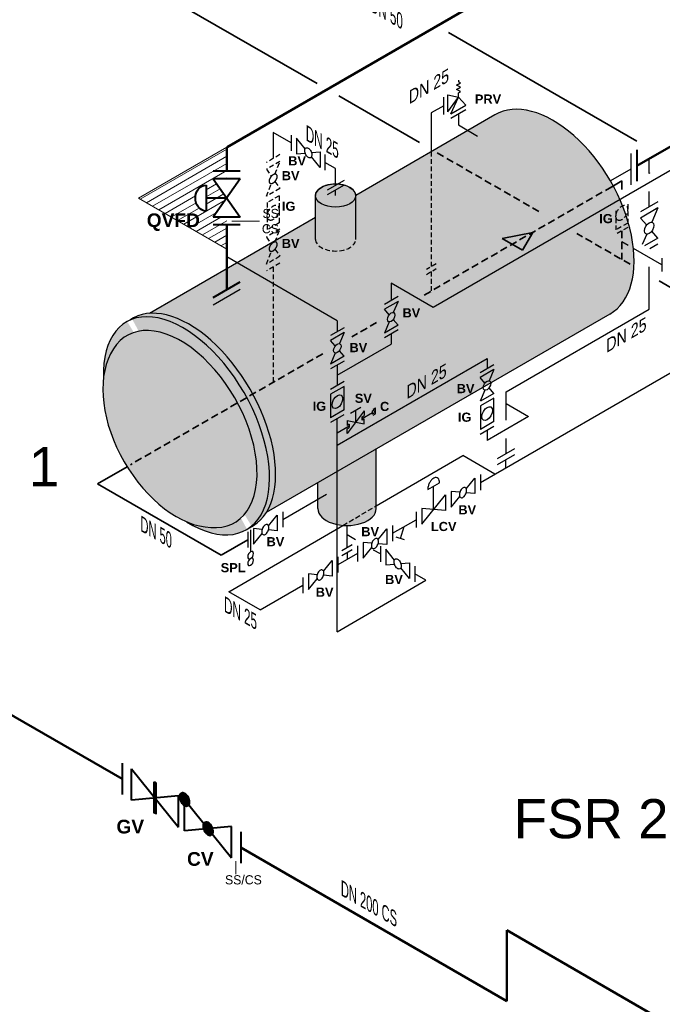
# Model space of a CAD drawing. Header units: millimetres. Extents: x 222 to 2461, y -1493 to 72.
# Tile 9 of 27: x 1100 to 1265, y -947 to -696. Entities that reach past the tile are written whole.
import ezdxf

# ---------------------------------------------------------------- set-up
doc = ezdxf.new("R2010")
doc.units = ezdxf.units.MM
doc.linetypes.add('VERDECKT2', pattern=[0.1875, 0.125, -0.0625])
for name, color, linetype, lineweight in [('Armatur-Entleerung', 7, 'Continuous', 30), ('Armaturen-Auslagerung', 7, 'Continuous', 40), ('Armaturen-Einlagerung', 7, 'Continuous', 40), ('Auslagerung', 1, 'Continuous', 50), ('Einlagerung', 5, 'Continuous', 50), ('Entleerung', 74, 'Continuous', 35), ('Hilfslinie', 254, 'Continuous', 9), ('Text', 7, 'Continuous', 18), ('Text groß', 7, 'Continuous', 18)]:
    doc.layers.add(name, color=color, linetype=linetype, lineweight=lineweight)
for name, color, linetype in [('DN 025-', 8, 'Continuous'), ('effekte', 7, 'Continuous'), ('Filter', 8, 'Continuous'), ('Langsame Befüllung', 40, 'Continuous'), ('Probeentnahme', 1, 'Continuous')]:
    doc.layers.add(name, color=color, linetype=linetype)
doc.styles.add('isotext', font='arial.ttf', dxfattribs={"oblique": 30, "height": 3})

msp = doc.modelspace()

# ---------------------------------------------------------------- hatches: boundary and pattern name
at = {"layer": 'effekte'}
h = msp.add_hatch(color=9, dxfattribs=at)
h.set_gradient(color1=(201, 200, 192), color2=(242, 242, 242), rotation=330, tint=1, name='CURVED')
edge = h.paths.add_edge_path()
edge.add_line((1325.89, -559.41), (1325.89, -439.67))
edge.add_line((1325.89, -439.67), (1172.33, -528.33))
edge.add_line((1172.33, -528.33), (1172.33, -611.55))
edge.add_line((1172.33, -611.55), (1136.51, -632.23))
edge.add_ellipse((1133.08, -634.22), major_axis=(2.43, 4.22), ratio=0.573854, start_angle=134.826, end_angle=314.826, ccw=False)
edge.add_line((1129.65, -636.22), (1129.63, -636.21))
edge.add_line((1129.63, -636.21), (1083.43, -662.88))
edge.add_ellipse((1080, -664.86), major_axis=(2.43, 4.22), ratio=0.573854, start_angle=134.826, end_angle=314.826, ccw=False)
edge.add_line((1076.57, -666.86), (1076.55, -666.85))
edge.add_line((1076.55, -666.85), (1026.74, -695.61))
edge.add_line((1026.74, -695.61), (1026.74, -612.38))
edge.add_line((1026.74, -612.38), (805.31, -740.22))
edge.add_line((805.31, -740.22), (909.01, -800.09))
edge.add_line((909.01, -800.09), (1325.89, -559.41))
h = msp.add_hatch(color=253, dxfattribs=at)
h.set_gradient(color1=(156, 156, 156), rotation=30, tint=1, name='CURVED')
edge = h.paths.add_edge_path()
edge.add_ellipse((1236.43, -745.26), major_axis=(-14.7, 25.46), ratio=0.582653, start_angle=179.9994, end_angle=360)
edge.add_line((1221.74, -719.8), (1186.16, -740.45))
edge.add_line((1186.16, -740.45), (1186.16, -752.04))
edge.add_ellipse((1181.01, -751.65), major_axis=(5.14, 0), ratio=0.57543, start_angle=180, end_angle=360, ccw=False)
edge.add_line((1175.87, -751.65), (1175.87, -746.05))
edge.add_line((1175.87, -746.05), (1133.46, -770.54))
edge.add_ellipse((1144.44, -798.37), major_axis=(-15.32, 26.54), ratio=0.554278, start_angle=196.4345, end_angle=344.9374, ccw=False)
edge.add_line((1163.29, -821.42), (1251.13, -770.71))
h = msp.add_hatch(color=253, dxfattribs=at)
h.set_gradient(color1=(156, 156, 156), rotation=30, tint=1, name='CURVED')
edge = h.paths.add_edge_path()
edge.add_ellipse((1181.01, -740.45), major_axis=(-5.14, 0), ratio=0.57735, start_angle=0, end_angle=180, ccw=False)
edge.add_line((1175.87, -740.45), (1175.87, -751.65))
edge.add_ellipse((1181.01, -751.65), major_axis=(5.14, 0), ratio=0.57543, start_angle=180, end_angle=360)
edge.add_line((1186.16, -751.65), (1186.16, -740.45))
edge = h.paths.add_edge_path()
edge.add_ellipse((1181.01, -740.45), major_axis=(-5.14, 0), ratio=0.57735, start_angle=0, end_angle=360)
h = msp.add_hatch(color=253, dxfattribs=at)
h.set_gradient(color1=(156, 156, 156), rotation=30, tint=1, name='CURVED')
edge = h.paths.add_edge_path()
edge.add_ellipse((1142.9, -799.26), major_axis=(-15.32, 26.54), ratio=0.554278, start_angle=133.832, end_angle=406.168)
edge.add_ellipse((1141.44, -800.1), major_axis=(-13.69, 23.71), ratio=0.61051, start_angle=20.785, end_angle=39.1875, ccw=False)
edge.add_ellipse((1141.44, -800.1), major_axis=(13.79, -23.89), ratio=0.57735, start_angle=338.1312, end_angle=561.8688, ccw=False)
edge.add_ellipse((1141.44, -800.1), major_axis=(-13.69, 23.71), ratio=0.61051, start_angle=140.8125, end_angle=159.215, ccw=False)
edge = h.paths.add_edge_path()
edge.add_ellipse((1142.9, -799.26), major_axis=(-15.32, 26.54), ratio=0.554278, start_angle=182.9857, end_angle=357.0143, ccw=False)
edge.add_ellipse((1144.44, -798.37), major_axis=(-15.32, 26.54), ratio=0.554278, start_angle=177.0143, end_angle=362.9857)
h = msp.add_hatch(color=253, dxfattribs=at)
h.set_gradient(color1=(156, 156, 156), rotation=30, tint=1, name='CURVED')
edge = h.paths.add_edge_path()
edge.add_ellipse((1141.44, -800.1), major_axis=(13.79, -23.89), ratio=0.57735, start_angle=338.1312, end_angle=561.8688)
edge.add_ellipse((1141.44, -800.1), major_axis=(-13.69, 23.71), ratio=0.61051, start_angle=20.785, end_angle=159.215)
h = msp.add_hatch(color=253, dxfattribs=at)
h.set_gradient(color1=(156, 156, 156), rotation=30, tint=1, name='CURVED')
edge = h.paths.add_edge_path()
edge.add_ellipse((1183.93, -820.43), major_axis=(-7.47, 0), ratio=0.57735, start_angle=0, end_angle=180)
edge.add_line((1191.4, -820.43), (1191.4, -805.2))
edge.add_line((1191.4, -805.2), (1176.45, -813.83))
edge.add_line((1176.45, -813.83), (1176.45, -820.43))
at = {"layer": 'Entleerung'}
h = msp.add_hatch(color=74, dxfattribs=at)
h.paths.add_polyline_path([(1231.4, -749.85), (1223.61, -751.38), (1226.22, -752.87)])
h.paths.add_polyline_path([(1231.4, -749.85), (1231.4, -749.85), (1226.22, -752.87), (1228.82, -754.36)])
at = {"layer": 'Hilfslinie', "ltscale": 0.8}
h = msp.add_hatch(dxfattribs=at)
h.set_pattern_fill('ANSI31', color=256, scale=0.5, angle=345, style=0)
h.set_pattern_definition([(30, (-645.5214, -551.7284), (-0.79375, 1.3748153), [])])
edge = h.paths.add_edge_path()
edge.add_line((1130.61, -741.08), (1153.19, -754.11))
edge.add_line((1153.19, -754.11), (1153.19, -745.97))
edge.add_line((1153.19, -745.97), (1149.72, -745.97))
edge.add_line((1149.72, -745.97), (1153.19, -741.08))
edge.add_line((1153.19, -741.08), (1147.89, -741.08))
edge.add_line((1147.89, -741.08), (1147.89, -744.39))
edge.add_ellipse((1147.89, -741.08), major_axis=(0, 3.31), ratio=0.816612, start_angle=0, end_angle=180, ccw=False)
edge.add_line((1147.89, -737.76), (1147.89, -741.08))
edge.add_line((1147.89, -741.08), (1153.19, -741.08))
edge.add_line((1153.19, -741.08), (1149.72, -736.18))
edge.add_line((1149.72, -736.18), (1153.19, -736.18))
edge.add_line((1153.19, -736.18), (1153.19, -728.04))
edge.add_line((1153.19, -728.04), (1130.61, -741.08))

# ---------------------------------------------------------------- linework, layer by layer
at = {"layer": 'Armatur-Entleerung', "linetype": 'VERDECKT2', "ltscale": 10}
for p, q in [((1252.67, -744.35), (1252.67, -749.2)), ((1255.67, -742.62), (1255.67, -747.46)), ((1255.67, -747.46), (1252.67, -749.2)), ((1255.67, -748.61), (1252.67, -750.34))]:
    msp.add_line(p, q, dxfattribs=at)
at = {"layer": 'Armatur-Entleerung'}
for p, q in [((1163.84, -824.79), (1166.04, -822.06)), ((1166.04, -822.06), (1166.04, -826.06)), ((1158.54, -826.39), (1158.54, -830.39)), ((1159.29, -825.88), (1159.29, -831.46)), ((1160.04, -825.52), (1160.04, -829.52)), ((1162.23, -825.72), (1160.04, -825.52)), ((1160.04, -829.52), (1162.23, -826.79)), ((1166.04, -826.06), (1163.84, -825.87))]:
    msp.add_line(p, q, dxfattribs=at)
msp.add_lwpolyline([(1163.58, -824.52, 0.1593), (1163.26, -824.5, 0.1064), (1162.91, -824.68, 0.0713), (1162.58, -825.02, 0.0576), (1162.32, -825.49, 0.0576), (1162.17, -826, 0.0713), (1162.15, -826.48, 0.1064), (1162.26, -826.85, 0.1593), (1162.5, -827.06, 0.1593), (1162.81, -827.09, 0.1064), (1163.16, -826.91, 0.0713), (1163.5, -826.56, 0.0576), (1163.76, -826.1, 0.0576), (1163.91, -825.59, 0.0713), (1163.93, -825.11, 0.1064), (1163.81, -824.74, 0.1593)], format="xyb", close=True, dxfattribs=at)
at = {"layer": 'Armatur-Entleerung', "linetype": 'VERDECKT2', "ltscale": 10}
msp.add_ellipse((1254.17, -744.87), major_axis=(-1.06, -1.84), ratio=0.57735, dxfattribs=at)
at = {"layer": 'Armatur-Entleerung', "extrusion": (0, 0, -1)}
for centre in [(1159.29, -832.31), (1159.29, -834.02)]:
    msp.add_ellipse(centre, major_axis=(-0.523, -0.907), ratio=0.57735, dxfattribs=at)
at = {"layer": 'Armaturen-Auslagerung'}
for p, q in [((1258.02, -728.79), (1258.02, -736.79)), ((1258.02, -728.79), (1258.02, -736.79)), ((1156.65, -734.22), (1149.72, -734.22)), ((1156.65, -736.18), (1149.72, -736.18)), ((1156.65, -736.18), (1149.72, -745.97)), ((1149.72, -736.18), (1156.65, -745.97)), ((1153.19, -741.08), (1147.89, -741.08)), ((1156.65, -745.97), (1149.72, -745.97)), ((1156.65, -747.94), (1149.72, -747.94)), ((1149.72, -766.49), (1156.65, -762.49)), ((1126.43, -885.49), (1126.43, -893.49))]:
    msp.add_line(p, q, dxfattribs=at)
msp.add_lwpolyline([(1147.89, -737.76), (1147.89, -744.39)], dxfattribs=at)
at = {"layer": 'Armaturen-Auslagerung', "extrusion": (0, 0, -1)}
msp.add_ellipse((1147.89, -741.08), major_axis=(0, 3.31), ratio=0.816612, start_param=3.141593, end_param=6.283185, dxfattribs=at)
at = {"layer": 'Armaturen-Einlagerung'}
for p, q in [((1128.83, -894.87), (1128.83, -886.87)), ((1128.83, -886.87), (1140.83, -901.8)), ((1134.63, -898.22), (1134.63, -890.22)), ((1134.63, -890.22), (1135.03, -890.45)), ((1134.73, -890.28), (1134.73, -898.28)), ((1134.83, -890.34), (1134.83, -898.34)), ((1134.93, -890.4), (1134.93, -898.4)), ((1135.03, -890.45), (1135.03, -898.45)), ((1140.83, -893.8), (1128.83, -894.87)), ((1140.83, -901.8), (1140.83, -893.8)), ((1141.21, -894.02), (1143.61, -895.41)), ((1141.22, -893.89), (1143.61, -895.27)), ((1141.22, -894.16), (1143.61, -895.54)), ((1141.23, -893.77), (1143.6, -895.13)), ((1141.23, -894.3), (1143.6, -895.67)), ((1141.25, -893.65), (1143.58, -894.99)), ((1141.25, -894.45), (1143.58, -895.79)), ((1141.28, -893.53), (1143.55, -894.84)), ((1141.28, -894.6), (1143.55, -895.9)), ((1141.32, -893.42), (1143.51, -894.68)), ((1141.32, -894.75), (1143.51, -896.01)), ((1141.38, -893.32), (1143.45, -894.52)), ((1141.38, -894.92), (1143.45, -896.12)), ((1141.44, -893.22), (1143.39, -894.35)), ((1141.44, -895.09), (1143.39, -896.21)), ((1141.52, -893.13), (1143.31, -894.17)), ((1141.52, -895.27), (1143.31, -896.3)), ((1141.62, -893.06), (1143.21, -893.98)), ((1141.62, -895.46), (1143.21, -896.37)), ((1141.75, -893), (1143.08, -893.77)), ((1141.94, -892.97), (1142.85, -893.5)), ((1142.41, -894.72), (1154.41, -909.65)), ((1142.41, -902.72), (1142.41, -894.72)), ((1141.75, -895.67), (1143.08, -896.43)), ((1141.93, -895.91), (1142.89, -896.46)), ((1147.75, -900.46), (1149.08, -901.23)), ((1147.94, -900.44), (1148.89, -900.99)), ((1154.41, -901.65), (1142.41, -902.72)), ((1147.21, -901.49), (1149.61, -902.87)), ((1147.22, -901.36), (1149.61, -902.74)), ((1147.22, -901.62), (1149.61, -903)), ((1147.23, -901.23), (1149.6, -902.6)), ((1147.23, -901.76), (1149.6, -903.13)), ((1147.25, -901.11), (1149.58, -902.45)), ((1147.25, -901.91), (1149.58, -903.25)), ((1147.28, -900.99), (1149.55, -902.3)), ((1147.28, -902.06), (1149.55, -903.37)), ((1147.32, -900.88), (1149.51, -902.14)), ((1147.32, -902.22), (1149.51, -903.48)), ((1147.38, -900.78), (1149.45, -901.98)), ((1147.38, -902.38), (1149.45, -903.58)), ((1147.44, -900.69), (1149.39, -901.81)), ((1147.44, -902.55), (1149.39, -903.68)), ((1147.52, -900.6), (1149.31, -901.63)), ((1147.52, -902.73), (1149.31, -903.76)), ((1147.62, -900.52), (1149.21, -901.44)), ((1147.62, -902.92), (1149.21, -903.84)), ((1154.41, -909.65), (1154.41, -901.65)), ((1147.75, -903.13), (1149.08, -903.9)), ((1147.93, -903.37), (1148.85, -903.9)), ((1156.81, -903.03), (1156.81, -911.03))]:
    msp.add_line(p, q, dxfattribs=at)
for points in [[(1143.14, -896.41, -0.1593), (1142.71, -896.44, -0.1064), (1142.25, -896.2, -0.0713), (1141.8, -895.74, -0.0576), (1141.46, -895.12, -0.0576), (1141.25, -894.45, -0.0713), (1141.23, -893.81, -0.1064), (1141.38, -893.31, -0.1593), (1141.69, -893.02, -0.1593), (1142.12, -892.99, -0.1064), (1142.58, -893.23, -0.0713), (1143.02, -893.69, -0.0576), (1143.37, -894.31, -0.0576), (1143.58, -894.99, -0.0713), (1143.6, -895.63, -0.1064), (1143.45, -896.13, -0.1593)], [(1149.14, -903.88, -0.1593), (1148.71, -903.9, -0.1064), (1148.25, -903.67, -0.0713), (1147.8, -903.21, -0.0576), (1147.46, -902.59, -0.0576), (1147.25, -901.91, -0.0713), (1147.23, -901.27, -0.1064), (1147.38, -900.77, -0.1593), (1147.69, -900.49, -0.1593), (1148.12, -900.46, -0.1064), (1148.58, -900.69, -0.0713), (1149.02, -901.16, -0.0576), (1149.37, -901.77, -0.0576), (1149.58, -902.45, -0.0713), (1149.6, -903.09, -0.1064), (1149.45, -903.59, -0.1593)]]:
    msp.add_lwpolyline(points, format="xyb", close=True, dxfattribs=at)
at = {"layer": 'Auslagerung'}
for p, q in [((1153.26, -728.08), (1260.83, -665.98)), ((1269.16, -726.45), (1258.02, -732.88)), ((1153.19, -728.04), (1153.19, -734.22)), ((1126.43, -889.49), (880, -747.21)), ((1153.19, -747.94), (1153.19, -754.11)), ((1153.19, -764.49), (1153.19, -754.11))]:
    msp.add_line(p, q, dxfattribs=at)
at = {"layer": 'DN 025-', "lineweight": -3}
for p, q in [((1211.9, -712.22), (1212.93, -711.62)), ((1212.42, -710.94), (1212.42, -711.35)), ((1212.93, -711.62), (1212.42, -711.35)), ((1211.89, -713.35), (1212.93, -712.76)), ((1212.93, -713.89), (1211.89, -713.35)), ((1212.93, -712.76), (1211.9, -712.22)), ((1212.41, -714.19), (1212.93, -713.89)), ((1212.41, -715.3), (1212.41, -714.19)), ((1208.64, -719.71), (1208.64, -715.29)), ((1209.7, -719.09), (1209.7, -714.68)), ((1209.7, -714.68), (1212.41, -715.3)), ((1209.7, -719.09), (1212.41, -715.3)), ((1210.49, -719.55), (1212.41, -715.3)), ((1214.32, -717.34), (1212.41, -715.3)), ((1214.32, -718.57), (1210.48, -720.77)), ((1210.49, -719.55), (1214.32, -717.34)), ((1169.64, -724.98), (1169.64, -728.98)), ((1173.23, -728.52), (1171.03, -725.79)), ((1171.03, -725.79), (1171.03, -729.79)), ((1174.84, -729.45), (1177.03, -729.25)), ((1177.03, -729.25), (1177.03, -733.25)), ((1171.03, -729.79), (1173.23, -729.59)), ((1177.03, -733.25), (1174.84, -730.52)), ((1178.3, -729.98), (1178.3, -733.98)), ((1183.18, -736.6), (1178.85, -739.1)), ((1263.41, -742.06), (1258.97, -744.62)), ((1263.41, -743.62), (1258.97, -746.18)), ((1263.41, -743.62), (1261.86, -747.22)), ((1260.53, -747.99), (1258.97, -746.18)), ((1263.41, -751.33), (1261.86, -749.53)), ((1260.53, -750.29), (1259.38, -752.94)), ((1263.41, -751.33), (1260, -753.3)), ((1263.41, -752.89), (1261.35, -754.08)), ((1264.36, -756.4), (1264.36, -759.86)), ((1218.07, -811.74), (1218.07, -815.74)), ((1172.61, -837.98), (1172.61, -841.98))]:
    msp.add_line(p, q, dxfattribs=at)
at = {"layer": 'DN 025-', "color": 7, "lineweight": -3}
for p, q in [((1212.4, -719.67), (1212.4, -722.38)), ((1212.4, -722.38), (1217.31, -725.23)), ((1261.19, -734.81), (1261.19, -730.96)), ((1261.19, -743.34), (1261.19, -739.43)), ((1261.19, -769.45), (1261.19, -758.61)), ((1224.63, -790.58), (1261.19, -769.45)), ((1224.63, -793.55), (1224.63, -790.58))]:
    msp.add_line(p, q, dxfattribs=at)
at = {"layer": 'DN 025-', "color": 32}
for p, q in [((1165.05, -724.33), (1165.05, -730.98)), ((1169.64, -726.98), (1165.05, -724.33)), ((1181.01, -733.54), (1178.3, -731.98)), ((1181.01, -737.85), (1181.01, -733.54))]:
    msp.add_line(p, q, dxfattribs=at)
at = {"layer": 'DN 025-', "color": 8, "linetype": 'VERDECKT2', "lineweight": -3, "ltscale": 10}
for p, q in [((1166.78, -729.98), (1163.32, -731.98)), ((1166.78, -731.72), (1163.32, -733.72)), ((1165.51, -734.98), (1166.78, -731.72)), ((1163.32, -733.72), (1164.58, -735.52)), ((1165.51, -736.84), (1166.78, -738.64)), ((1163.32, -740.64), (1164.58, -737.38)), ((1166.78, -738.64), (1163.32, -740.64)), ((1166.55, -740.51), (1163.55, -742.24)), ((1166.55, -740.51), (1166.55, -747.44)), ((1163.55, -742.24), (1163.55, -749.17)), ((1166.78, -749.04), (1163.32, -751.04)), ((1166.55, -747.44), (1163.55, -749.17)), ((1165.51, -752.3), (1166.78, -749.04)), ((1163.32, -751.04), (1164.58, -752.84)), ((1165.51, -754.16), (1166.78, -755.96)), ((1163.32, -757.96), (1164.58, -754.7)), ((1166.78, -755.96), (1163.32, -757.96)), ((1166.78, -757.7), (1163.32, -759.7))]:
    msp.add_line(p, q, dxfattribs=at)
at = {"layer": 'DN 025-', "linetype": 'Continuous', "lineweight": -3}
msp.add_line((1261.19, -734.62), (1261.36, -734.71), dxfattribs=at)
at = {"layer": 'DN 025-', "color": 74}
for p, q in [((1255.83, -753.2), (1254.17, -752.24)), ((1264.36, -758.13), (1257.15, -753.96)), ((1218.07, -813.74), (1289.34, -772.55)), ((1191.4, -819.75), (1213.53, -806.87)), ((1221.75, -811.62), (1213.53, -806.87)), ((1153.71, -841.67), (1182.88, -824.71)), ((1161.71, -846.29), (1172.61, -839.98)), ((1161.71, -846.29), (1153.71, -841.67))]:
    msp.add_line(p, q, dxfattribs=at)
at = {"layer": 'DN 025-', "color": 32, "linetype": 'VERDECKT2', "ltscale": 10}
msp.add_line((1165.05, -758.7), (1165.05, -788.16), dxfattribs=at)
at = {"layer": 'DN 025-', "linetype": 'VERDECKT2', "lineweight": -3, "ltscale": 10}
for p, q in [((1206.76, -757.89), (1204.21, -759.36)), ((1204.21, -760.59), (1206.76, -759.12))]:
    msp.add_line(p, q, dxfattribs=at)
at = {"layer": 'DN 025-', "color": 7, "linetype": 'VERDECKT2', "lineweight": -3, "ltscale": 10}
msp.add_line((1205.48, -759.85), (1205.48, -764.81), dxfattribs=at)
at = {"layer": 'DN 025-', "color": 74, "linetype": 'VERDECKT2', "ltscale": 10}
msp.add_line((1182.88, -824.71), (1191.4, -819.75), dxfattribs=at)
at = {"layer": 'DN 025-', "color": 7, "lineweight": -3, "flags": 128}
msp.add_lwpolyline([(1208.64, -717.5), (1205.48, -719.32), (1205.48, -729.23)], dxfattribs=at)
at = {"layer": 'DN 025-', "lineweight": -3}
msp.add_lwpolyline([(1173.49, -728.25, -0.1593), (1173.81, -728.23, -0.1064), (1174.16, -728.4, -0.0713), (1174.49, -728.75, -0.0576), (1174.75, -729.21, -0.0576), (1174.9, -729.72, -0.0713), (1174.92, -730.2, -0.1064), (1174.81, -730.58, -0.1593), (1174.57, -730.79, -0.1593), (1174.26, -730.81, -0.1064), (1173.91, -730.63, -0.0713), (1173.58, -730.29, -0.0576), (1173.31, -729.82, -0.0576), (1173.16, -729.31, -0.0713), (1173.14, -728.84, -0.1064), (1173.26, -728.46, -0.1593)], format="xyb", close=True, dxfattribs=at)
at = {"layer": 'DN 025-', "color": 7, "linetype": 'VERDECKT2', "lineweight": -3, "ltscale": 10, "flags": 128}
msp.add_lwpolyline([(1205.48, -729.23), (1205.48, -758.63)], dxfattribs=at)
at = {"layer": 'DN 025-', "color": 8, "linetype": 'VERDECKT2', "lineweight": -3, "ltscale": 10}
for points in [[(1165.88, -735.08, -0.1593), (1166.06, -735.34, -0.1064), (1166.08, -735.73, -0.0713), (1165.94, -736.19, -0.0576), (1165.67, -736.65, -0.0576), (1165.31, -737.04, -0.0713), (1164.9, -737.29, -0.1064), (1164.52, -737.38, -0.1593), (1164.22, -737.28, -0.1593), (1164.04, -737.02, -0.1064), (1164.02, -736.63, -0.0713), (1164.15, -736.17, -0.0576), (1164.42, -735.71, -0.0576), (1164.79, -735.32, -0.0713), (1165.19, -735.07, -0.1064), (1165.58, -734.98, -0.1593)], [(1165.88, -752.4, -0.1593), (1166.06, -752.66, -0.1064), (1166.08, -753.05, -0.0713), (1165.94, -753.51, -0.0576), (1165.67, -753.97, -0.0576), (1165.31, -754.36, -0.0713), (1164.9, -754.61, -0.1064), (1164.52, -754.7, -0.1593), (1164.22, -754.6, -0.1593), (1164.04, -754.34, -0.1064), (1164.02, -753.95, -0.0713), (1164.15, -753.49, -0.0576), (1164.42, -753.03, -0.0576), (1164.79, -752.64, -0.0713), (1165.19, -752.39, -0.1064), (1165.58, -752.3, -0.1593)]]:
    msp.add_lwpolyline(points, format="xyb", close=True, dxfattribs=at)
msp.add_ellipse((1165.05, -744.84), major_axis=(-1.06, -1.84), ratio=0.57735, dxfattribs=at)
at = {"layer": 'DN 025-', "lineweight": -3}
msp.add_ellipse((1261.19, -748.76), major_axis=(-0.85, -1.47), ratio=0.577382, dxfattribs=at)
at = {"layer": 'Einlagerung'}
for p, q in [((1224.76, -946.26), (1156.81, -907.03)), ((1224.76, -928.14), (1224.76, -946.26)), ((1302.79, -973.19), (1224.76, -928.14))]:
    msp.add_line(p, q, dxfattribs=at)
at = {"layer": 'Entleerung', "color": 74}
for p, q in [((1176.26, -711.79), (1101.9, -668.86)), ((1258.02, -726.55), (1209.9, -698.76)), ((1202.48, -726.93), (1181.8, -714.99)), ((1223.61, -751.38), (1231.4, -749.85)), ((1223.61, -751.38), (1228.82, -754.36)), ((1231.4, -749.85), (1228.82, -754.36)), ((1282.21, -772.96), (1263.68, -762.27)), ((1127.71, -809.72), (1120.16, -814.07)), ((1120.16, -814.07), (1151.75, -832.31)), ((1158.54, -828.39), (1151.75, -832.31))]:
    msp.add_line(p, q, dxfattribs=at)
at = {"layer": 'Entleerung', "color": 74, "linetype": 'VERDECKT2', "ltscale": 15}
for p, q in [((1232.99, -744.54), (1206.97, -729.52)), ((1251.59, -738.19), (1203.29, -766.08)), ((1254.17, -749.48), (1254.17, -756.77)), ((1256.3, -758), (1242.66, -750.13)), ((1191.48, -772.9), (1185.2, -776.52)), ((1177.71, -780.85), (1128.58, -809.21))]:
    msp.add_line(p, q, dxfattribs=at)
at = {"layer": 'Entleerung'}
for q in [(1251.59, -738.19), (1254.17, -738.86)]:
    msp.add_line((1254.17, -736.7), q, dxfattribs=at)
at = {"layer": 'Filter'}
for p, q in [((1221.74, -719.8), (1186.16, -740.45)), ((1256.44, -729.71), (1256.44, -737.71)), ((1256.44, -729.71), (1256.44, -737.71)), ((1256.44, -733.71), (1251.27, -736.69)), ((1256.44, -733.71), (1251.27, -736.69)), ((1183.18, -737.76), (1178.85, -740.26)), ((1181.01, -740.45), (1181.01, -739.01)), ((1175.87, -751.65), (1175.87, -740.45)), ((1186.16, -751.65), (1186.16, -740.45)), ((1175.87, -746.05), (1133.46, -770.54)), ((1149.72, -768.32), (1156.65, -764.32)), ((1251.13, -770.71), (1163.29, -821.42)), ((1191.4, -820.43), (1191.4, -805.2)), ((1191.4, -820.43), (1191.4, -805.2)), ((1176.45, -820.43), (1176.45, -813.83)), ((1176.45, -820.43), (1176.45, -813.83)), ((1204.57, -815.53), (1207.57, -813.8)), ((1206.07, -820.66), (1206.07, -814.66)), ((1214.38, -815.33), (1216.57, -812.6)), ((1216.57, -812.6), (1216.57, -816.6)), ((1167.54, -823.2), (1178.66, -816.77)), ((1203.07, -824.4), (1209.07, -816.93)), ((1209.07, -816.93), (1209.07, -820.93)), ((1210.57, -816.07), (1210.57, -820.07)), ((1212.77, -816.26), (1210.57, -816.07)), ((1210.57, -820.07), (1212.77, -817.34)), ((1216.57, -816.6), (1214.38, -816.41)), ((1167.54, -821.2), (1167.54, -825.2)), ((1201.57, -821.26), (1201.57, -825.26)), ((1203.07, -820.4), (1203.07, -824.4)), ((1209.07, -820.93), (1203.07, -820.4)), ((1183.93, -830.34), (1183.93, -824.75)), ((1183.93, -830.34), (1183.93, -824.75)), ((1195.57, -826.73), (1201.57, -823.26)), ((1195.57, -824.73), (1195.57, -828.73)), ((1197.62, -828.08), (1198.57, -824.99)), ((1186.07, -828.36), (1183.93, -827.14)), ((1191.88, -828.32), (1194.07, -825.59)), ((1194.07, -825.59), (1194.07, -829.59)), ((1182.58, -831.12), (1185.27, -829.56)), ((1186.57, -829.92), (1186.57, -833.92)), ((1188.07, -829.05), (1188.07, -833.05)), ((1190.27, -829.25), (1188.07, -829.05)), ((1194.07, -829.59), (1191.88, -829.4)), ((1192.49, -830.01), (1192.49, -834.01)), ((1198.61, -828.43), (1196.49, -827.69)), ((1186.57, -831.92), (1181.61, -834.78)), ((1182.58, -832.39), (1185.27, -830.84)), ((1183.93, -831.61), (1183.93, -833.45)), ((1188.07, -833.05), (1190.27, -830.32)), ((1192.49, -832.01), (1190.71, -831)), ((1196.07, -833.55), (1193.88, -830.82)), ((1193.88, -830.82), (1193.88, -834.82)), ((1177.92, -836.38), (1180.11, -833.65)), ((1180.11, -833.65), (1180.11, -837.65)), ((1181.61, -832.78), (1181.61, -836.78)), ((1193.88, -834.82), (1196.07, -834.62)), ((1197.68, -834.48), (1199.88, -834.28)), ((1199.88, -834.28), (1199.88, -838.28)), ((1176.31, -837.31), (1174.11, -837.11)), ((1174.11, -837.11), (1174.11, -841.11)), ((1180.11, -837.65), (1177.92, -837.45)), ((1199.88, -838.28), (1197.68, -835.55)), ((1174.11, -841.11), (1176.31, -838.38))]:
    msp.add_line(p, q, dxfattribs=at)
msp.add_lwpolyline([(1207.57, -813.8, 0.0281), (1207.56, -813.53, 0.1064), (1207.37, -812.9, 0.1593), (1206.98, -812.54, 0.1593), (1206.45, -812.51, 0.1064), (1205.86, -812.8, 0.0713), (1205.31, -813.38, 0.0576), (1204.88, -814.15, 0.0576), (1204.62, -815, 0.0431), (1204.57, -815.53)], format="xyb", dxfattribs=at)
for points in [[(1214.12, -815.06, 0.1593), (1213.8, -815.04, 0.1064), (1213.45, -815.22, 0.0713), (1213.12, -815.56, 0.0576), (1212.86, -816.03, 0.0576), (1212.7, -816.54, 0.0713), (1212.68, -817.02, 0.1064), (1212.8, -817.39, 0.1593), (1213.03, -817.61, 0.1593), (1213.35, -817.63, 0.1064), (1213.7, -817.45, 0.0713), (1214.03, -817.1, 0.0576), (1214.29, -816.64, 0.0576), (1214.45, -816.13, 0.0713), (1214.47, -815.65, 0.1064), (1214.35, -815.28, 0.1593)], [(1191.62, -828.05, 0.1593), (1191.3, -828.03, 0.1064), (1190.95, -828.21, 0.0713), (1190.62, -828.55, 0.0576), (1190.36, -829.02, 0.0576), (1190.2, -829.53, 0.0713), (1190.18, -830.01, 0.1064), (1190.3, -830.38, 0.1593), (1190.53, -830.59, 0.1593), (1190.85, -830.62, 0.1064), (1191.2, -830.44, 0.0713), (1191.53, -830.09, 0.0576), (1191.79, -829.63, 0.0576), (1191.95, -829.12, 0.0713), (1191.97, -828.64, 0.1064), (1191.85, -828.27, 0.1593)], [(1196.34, -833.28, -0.1593), (1196.65, -833.26, -0.1064), (1197, -833.44, -0.0713), (1197.33, -833.78, -0.0576), (1197.6, -834.24, -0.0576), (1197.75, -834.75, -0.0713), (1197.77, -835.23, -0.1064), (1197.65, -835.61, -0.1593), (1197.42, -835.82, -0.1593), (1197.1, -835.84, -0.1064), (1196.75, -835.67, -0.0713), (1196.42, -835.32, -0.0576), (1196.16, -834.86, -0.0576), (1196, -834.35, -0.0713), (1195.99, -833.87, -0.1064), (1196.1, -833.49, -0.1593)], [(1177.65, -836.11, 0.1593), (1177.34, -836.09, 0.1064), (1176.99, -836.27, 0.0713), (1176.66, -836.61, 0.0576), (1176.39, -837.08, 0.0576), (1176.24, -837.59, 0.0713), (1176.22, -838.06, 0.1064), (1176.34, -838.44, 0.1593), (1176.57, -838.65, 0.1593), (1176.89, -838.67, 0.1064), (1177.24, -838.5, 0.0713), (1177.57, -838.15, 0.0576), (1177.83, -837.69, 0.0576), (1177.99, -837.18, 0.0713), (1178.01, -836.7, 0.1064), (1177.89, -836.32, 0.1593)]]:
    msp.add_lwpolyline(points, format="xyb", close=True, dxfattribs=at)
for centre, major_axis, ratio, start_param, end_param in [((1236.43, -745.26), (-14.7, 25.46), 0.582653, 3.141582, 6.283185), ((1236.43, -745.26), (-14.7, 25.46), 0.582653, 3.141582, 6.283185), ((1181.01, -740.45), (5.14, 0), 0.57735, 0, 3.141593), ((1144.44, -798.37), (-15.32, 26.54), 0.554278, 3.089482, 6.335296), ((1142.9, -799.26), (-15.32, 26.54), 0.554278, 2.335809, 7.088969), ((1141.44, -800.1), (13.79, -23.89), 0.57735, 5.901503, 9.806461), ((1141.44, -800.1), (-13.69, 23.71), 0.61051, 0.362767, 2.778826), ((1183.93, -820.43), (-7.47, 0), 0.57735, 0, 3.141593), ((1183.93, -820.43), (-7.47, 0), 0.57735, 0, 3.141593)]:
    msp.add_ellipse(centre, major_axis=major_axis, ratio=ratio, start_param=start_param, end_param=end_param, dxfattribs=at)
msp.add_ellipse((1181.01, -740.45), major_axis=(-5.14, 0), ratio=0.57735, dxfattribs=at)
at = {"layer": 'Filter', "linetype": 'VERDECKT2', "ltscale": 10}
msp.add_ellipse((1181.01, -751.65), major_axis=(5.14, 0), ratio=0.57543, start_param=3.141593, end_param=6.283185, dxfattribs=at)
at = {"layer": 'Hilfslinie', "ltscale": 0.8}
for p, q in [((1153.19, -728.04), (1130.61, -741.08)), ((1130.61, -741.08), (1153.19, -754.11))]:
    msp.add_line(p, q, dxfattribs=at)
at = {"layer": 'Langsame Befüllung'}
for p, q in [((1291.46, -719.64), (1205.96, -769.01)), ((1181.45, -772.43), (1153.19, -756.11)), ((1195.23, -762.81), (1195.23, -767.26)), ((1205.96, -769.01), (1195.23, -762.81)), ((1181.45, -772.43), (1181.45, -775.21)), ((1195.23, -775.7), (1195.23, -778.39)), ((1181.45, -786.35), (1195.23, -778.39)), ((1181.4, -804.18), (1219.72, -782.06)), ((1219.72, -782.06), (1219.72, -784.7)), ((1181.45, -783.73), (1181.45, -788.97)), ((1224.63, -797.85), (1224.63, -793.55)), ((1224.63, -793.55), (1230.36, -796.86)), ((1230.36, -796.86), (1219.72, -803)), ((1181.4, -851.93), (1181.4, -797.45)), ((1219.72, -800.45), (1219.72, -803)), ((1224.63, -806.31), (1224.63, -802.47)), ((1224.56, -809.99), (1224.56, -807.91)), ((1204.1, -838.72), (1201.27, -837.09)), ((1181.4, -851.93), (1204.1, -838.72))]:
    msp.add_line(p, q, dxfattribs=at)
at = {"layer": 'Langsame Befüllung', "color": 8}
for p, q in [((1196.97, -766.25), (1193.48, -768.26)), ((1196.97, -767.48), (1193.48, -769.49)), ((1194.7, -770.91), (1193.48, -769.49)), ((1196.97, -767.48), (1195.75, -770.31)), ((1196.97, -773.54), (1195.75, -772.12)), ((1183.2, -774.2), (1179.71, -776.22)), ((1194.7, -772.73), (1193.48, -775.56)), ((1196.97, -773.54), (1193.48, -775.56)), ((1183.2, -775.43), (1179.71, -777.44)), ((1183.2, -775.43), (1181.98, -778.26)), ((1196.97, -774.77), (1193.48, -776.78)), ((1180.93, -778.86), (1179.71, -777.44)), ((1180.93, -780.68), (1179.71, -783.51)), ((1183.2, -781.49), (1179.71, -783.51)), ((1183.2, -781.49), (1181.98, -780.07)), ((1183.2, -782.72), (1179.71, -784.74)), ((1221.46, -783.69), (1217.97, -785.71)), ((1221.46, -784.92), (1217.97, -786.94)), ((1219.19, -788.35), (1217.97, -786.94)), ((1221.46, -784.92), (1220.24, -787.75)), ((1183.17, -789.21), (1179.7, -791.21)), ((1183.19, -787.97), (1179.72, -789.97)), ((1183.17, -795.21), (1183.17, -789.21)), ((1221.46, -790.98), (1220.24, -789.57)), ((1179.7, -791.21), (1179.7, -797.21)), ((1219.19, -790.17), (1217.97, -793)), ((1221.48, -792.2), (1218.02, -794.2)), ((1221.46, -790.98), (1218.03, -792.96)), ((1221.48, -798.2), (1221.48, -792.2)), ((1218.02, -794.2), (1218.02, -800.2)), ((1183.14, -796.45), (1179.67, -798.45)), ((1183.17, -795.21), (1179.7, -797.21)), ((1221.45, -799.45), (1217.98, -801.45)), ((1221.48, -798.2), (1218.02, -800.2)), ((1222.43, -807.58), (1226.83, -805.04)), ((1222.43, -809.14), (1226.83, -806.6)), ((1201.27, -835.09), (1201.27, -839.09))]:
    msp.add_line(p, q, dxfattribs=at)
for centre, major_axis in [((1195.23, -771.52), (-0.67, -1.16)), ((1181.45, -779.47), (-0.67, -1.16)), ((1219.72, -788.96), (-0.67, -1.16)), ((1181.46, -793.13), (0.96, 1.67)), ((1219.77, -796.13), (0.96, 1.67))]:
    msp.add_ellipse(centre, major_axis=major_axis, ratio=0.577382, dxfattribs=at)
at = {"layer": 'Probeentnahme', "linetype": 'Continuous'}
for p, q in [((1187.45, -794.59), (1184.79, -796.12)), ((1190.6, -795.03), (1191.24, -794.65)), ((1191.24, -796.2), (1191.24, -794.65)), ((1188.32, -795.42), (1183.99, -801.26)), ((1186.16, -798.34), (1186.16, -795.33)), ((1187.82, -797.39), (1190.48, -795.85)), ((1187.82, -796.96), (1188.32, -796.66)), ((1187.82, -797.82), (1187.82, -796.96)), ((1188.32, -795.42), (1188.32, -796.66)), ((1190.48, -795.42), (1190.99, -795.13)), ((1190.48, -796.28), (1190.48, -795.42)), ((1190.99, -795.99), (1190.48, -796.28)), ((1190.61, -796.57), (1191.24, -796.2)), ((1190.9, -795.61), (1191.24, -795.41)), ((1181.4, -801.09), (1184.48, -799.31)), ((1183.99, -797.92), (1183.99, -799.16)), ((1183.99, -797.92), (1188.32, -798.76)), ((1184.48, -798.88), (1183.99, -799.16)), ((1183.99, -800.03), (1184.48, -799.74)), ((1184.48, -798.88), (1184.48, -799.74)), ((1188.32, -797.53), (1187.82, -797.82)), ((1188.32, -798.76), (1188.32, -797.53)), ((1183.99, -801.26), (1183.99, -800.03))]:
    msp.add_line(p, q, dxfattribs=at)
at = {"layer": 'Text'}
for p, q in [((1154.51, -746.99), (1161.53, -746.99)), ((1155.5, -910.51), (1155.5, -913.85))]:
    msp.add_line(p, q, dxfattribs=at)

# ---------------------------------------------------------------- texts
at = {"layer": 'Filter', "char_height": 2.3418, "width": 5.4629, "attachment_point": 1}
for s, insert in [('{\\fArial|b1|i0|c0|p34;BV}', (1212.39, -819.55)), ('{\\fArial|b1|i0|c0|p34;LCV}', (1205.38, -823.81)), ('{\\fArial|b1|i0|c0|p34;BV}', (1187.58, -825.14)), ('{\\fArial|b1|i0|c0|p34;BV}', (1193.66, -837.36)), ('{\\fArial|b1|i0|c0|p34;BV}', (1175.93, -840.6))]:
    msp.add_mtext(s, dxfattribs=dict(at, insert=insert))
at = {"layer": 'Text'}
for s, insert, char_height, width, attachment_point in [('{\\fArial|b1|i0|c0|p34;PRV}', (1216.61, -714.62), 2.3418, 5.4629, 1), ('{\\fArial|b1|i0|c0|p34;BV}', (1168.9, -730.41), 2.3418, 5.4629, 1), ('{\\fArial|b1|i0|c0|p34;BV}', (1168.9, -730.41), 2.3418, 5.4629, 1), ('{\\fArial|b1|i0|c0|p34;BV}', (1167.25, -734.19), 2.3418, 5.4629, 1), ('{\\fArial|b1|i0|c0|p34;IG}', (1167.29, -742), 2.3418, 5.4629, 1), ('SS\\PCS  ', (1166.51, -743.85), 2.342, 9.06, 3), ('{\\fArial|b1|i0|c0|p34;QVFD}', (1132.74, -745), 3.5, 5.4629, 1), ('{\\fArial|b1|i0|c0|p34;IG}', (1248.41, -745.16), 2.3418, 5.4629, 1), ('{\\fArial|b1|i0|c0|p34;BV}', (1167.25, -751.51), 2.3418, 5.4629, 1), ('{\\fArial|b1|i0|c0|p34;BV}', (1198.11, -769.23), 2.3418, 5.4629, 1), ('{\\fArial|b1|i0|c0|p34;BV}', (1184.56, -778.12), 2.3418, 5.4629, 1), ('{\\fArial|b1|i0|c0|p34;BV}', (1211.97, -788.59), 2.3418, 5.4629, 1), ('{\\fArial|b1|i0|c0|p34;SV}', (1185.92, -791.06), 2.3418, 5.4629, 1), ('{\\fArial|b1|i0|c0|p34;IG}', (1175.15, -793.09), 2.3418, 5.4629, 1), ('{\\fArial|b1|i0|c0|p34;C}', (1192.36, -793.14), 2.3418, 5.4629, 1), ('{\\fArial|b1|i0|c0|p34;IG}', (1212.28, -795.89), 2.3418, 5.4629, 1), ('{\\fArial|b1|i0|c0|p34;BV}', (1163.36, -827.7), 2.3418, 5.4629, 1), ('{\\fArial|b1|i0|c0|p34;SPL}', (1151.64, -834.33), 2.3418, 5.4629, 1), ('{\\fArial|b1|i0|c0|p34;GV}', (1125, -899.91), 3.5, 5.4629, 1), ('{\\fArial|b1|i0|c0|p34;CV}', (1143.04, -908.17), 3.5, 5.4629, 1), ('SS/CS  ', (1162.15, -914.08), 2.342, 11.7375, 3)]:
    msp.add_mtext(s, dxfattribs=dict(at, insert=insert, char_height=char_height, width=width, attachment_point=attachment_point))
at = {"layer": 'Text groß', "style": 'isotext', "oblique": 30}
for p in [(1199.73, -717.19), (1250.21, -780.69), (1199.12, -792.55)]:
    msp.add_text('DN 25', height=3, rotation=30, dxfattribs=at).set_placement(p)
at = {"layer": 'Text groß', "char_height": 3.5, "attachment_point": 9, "rotation": 330}
for s, insert in [('\\W0.7;\\Q330;{\\fArial|b0|i0|c0|p34;DN 50}', (1198.17, -698.19)), ('\\W0.7;\\Q330;{\\fArial|b0|i0|c0|p34;DN 25}', (1181.78, -731.22)), ('\\W0.7;\\Q330;DN 50', (1139.14, -830.8)), ('\\W0.7;\\Q330;{\\fArial|b0|i0|c0|p34;DN 25}', (1160.89, -851.59)), ('{\\Q-30;\\W0.7;DN 200 CS}', (1196.69, -927.53))]:
    msp.add_mtext(s, dxfattribs=dict(at, insert=insert))
at = {"layer": 'Text groß', "char_height": 15, "width": 39.171, "attachment_point": 1, "line_spacing_factor": 0.6}
for s, insert in [('{\\fArial|b0|i0|c0|p34;\\H0.6667x;FSR 1}', (1070.78, -804.71)), ('{\\fArial|b0|i0|c0|p34;\\H0.6667x;FSR 2}', (1226.52, -894.63))]:
    msp.add_mtext(s, dxfattribs=dict(at, insert=insert))

doc.saveas('drawing.dxf')
